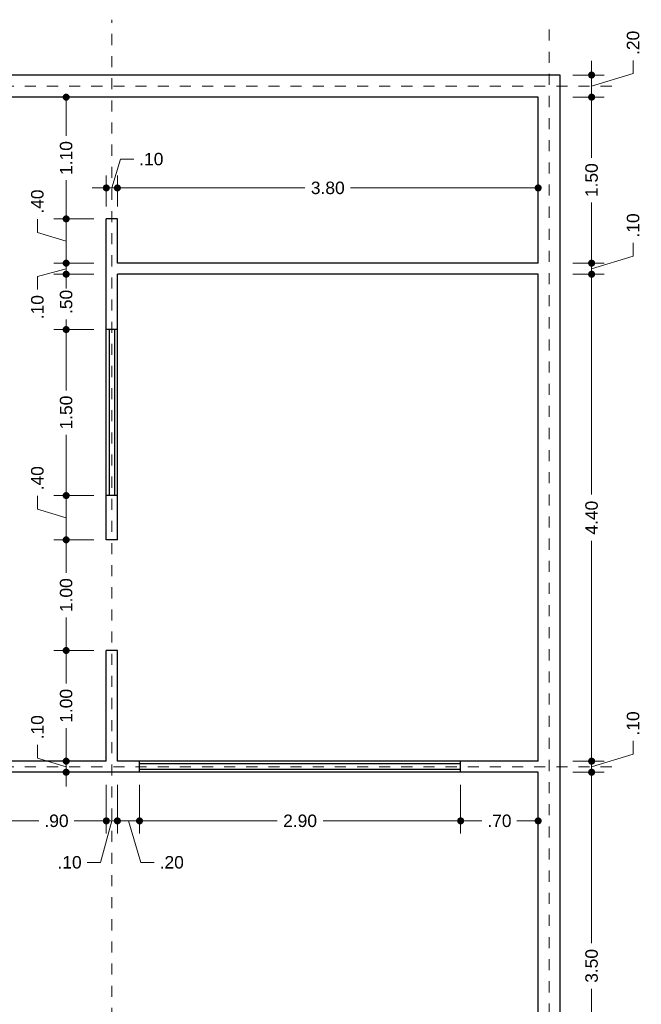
# Model space of a CAD drawing. Header units: millimetres. Extents: x 2563.2 to 2573.6, y 873.8 to 891.6.
# Tile 4 of 4: x 2567.9 to 2573.6, y 882.7 to 891.6. Entities that reach past the tile are written whole.
import ezdxf

# ---------------------------------------------------------------- set-up
doc = ezdxf.new("R2010")
doc.units = ezdxf.units.MM
doc.header["$LTSCALE"] = 0.001
doc.linetypes.add('CENTER2', pattern=[28.575, 19.05, -3.175, 3.175, -3.175])
for name, color, linetype, lineweight in [('Cotas', 7, 'Continuous', 18), ('Ejes', 7, 'CENTER2', 5), ('Muros', 7, 'Continuous', 30), ('Ventanas', 250, 'Continuous', 25)]:
    doc.layers.add(name, color=color, linetype=linetype, lineweight=lineweight)
doc.styles.get("Standard").update_dxf_attribs({"font": 'arial.ttf'})
doc.dimstyles.new('1-75', dxfattribs={"dimscale": 75, "dimtxt": 0.0015, "dimasz": 0.00085, "dimexe": 0.0015, "dimexo": 0.0015, "dimgap": 0.0008, "dimtad": 0, "dimzin": 4, "dimdsep": 46, "dimtxsty": 'Standard', "dimblk": 'DOT', "dimcen": 0.0009, "dimclrd": 256, "dimclre": 256, "dimclrt": 256, "dimadec": 0, "dimazin": 0, "dimtfac": 1, "dimtofl": 0, "dimtmove": 1, "dimatfit": 2, "dimfxl": 0.0015, "dimtfill": 1, "dimtolj": 1, "dimtzin": 4, "dimlwd": -1, "dimlwe": -1, "dimarcsym": 0})

# ---------------------------------------------------------------- blocks, each defined once
blk = doc.blocks.new('_DOT')
at = {"color": 0, "linetype": 'ByBlock'}
blk.add_line((-0.5, 0), (-1, 0), dxfattribs=at)
at = {"color": 0, "linetype": 'ByBlock', "const_width": 0.5}
blk.add_lwpolyline([(-0.25, 0, 1), (0.25, 0, 1)], format="xyb", close=True, dxfattribs=at)
blk = doc.blocks.new('*D37')
at = {"layer": 'Cotas', "transparency": 16777216}
for p, q in [((2567.8207, 884.7273), (2567.8207, 884.2876)), ((2568.7207, 884.7273), (2568.7207, 884.2876)), ((2567.8845, 884.4001), (2568.1124, 884.4001)), ((2568.657, 884.4001), (2568.429, 884.4001))]:
    blk.add_line(p, q, dxfattribs=at)
at = {"layer": 'Defpoints', "color": 0, "transparency": 16777216}
for p in [(2567.8207, 884.8398), (2568.7207, 884.8398), (2568.7207, 884.4001)]:
    blk.add_point(p, dxfattribs=at)
at = {"layer": 'Cotas', "transparency": 16777216, "xscale": 0.06375, "yscale": 0.06375, "zscale": 0.06375, "rotation": 180}
blk.add_blockref('_DOT', (2567.8207, 884.4001), dxfattribs=at)
at = {"layer": 'Cotas', "transparency": 16777216, "xscale": 0.06375, "yscale": 0.06375, "zscale": 0.06375}
blk.add_blockref('_DOT', (2568.7207, 884.4001), dxfattribs=at)
at = {"layer": 'Cotas', "transparency": 16777216, "insert": (2568.2707, 884.4001), "char_height": 0.1125, "attachment_point": 5, "bg_fill": 3, "box_fill_scale": 1.1, "bg_fill_color": 256, "bg_fill_true_color": 13158600, "bg_fill_transparency": 0}
blk.add_mtext('\\A1;.90', dxfattribs=at)
blk = doc.blocks.new('*D38')
at = {"layer": 'Cotas', "transparency": 16777216}
for p, q in [((2568.7207, 884.7273), (2568.7207, 884.2876)), ((2568.8207, 884.7273), (2568.8207, 884.2876)), ((2568.657, 884.4001), (2568.5932, 884.4001)), ((2568.7707, 884.4001), (2568.6671, 884.0253)), ((2568.7207, 884.4001), (2568.8207, 884.4001)), ((2568.8845, 884.4001), (2568.9482, 884.4001)), ((2568.6671, 884.0253), (2568.5471, 884.0253))]:
    blk.add_line(p, q, dxfattribs=at)
at = {"layer": 'Defpoints', "color": 0, "transparency": 16777216}
for p in [(2568.7207, 884.8398), (2568.8207, 884.8398), (2568.8207, 884.4001)]:
    blk.add_point(p, dxfattribs=at)
at = {"layer": 'Cotas', "transparency": 16777216, "xscale": 0.06375, "yscale": 0.06375, "zscale": 0.06375}
blk.add_blockref('_DOT', (2568.7207, 884.4001), dxfattribs=at)
at = {"layer": 'Cotas', "transparency": 16777216, "xscale": 0.06375, "yscale": 0.06375, "zscale": 0.06375, "rotation": 180}
blk.add_blockref('_DOT', (2568.8207, 884.4001), dxfattribs=at)
at = {"layer": 'Cotas', "transparency": 16777216, "insert": (2568.3888, 884.0253), "char_height": 0.1125, "attachment_point": 5, "bg_fill": 3, "box_fill_scale": 1.1, "bg_fill_color": 256, "bg_fill_true_color": 13158600, "bg_fill_transparency": 0}
blk.add_mtext('\\A1;.10', dxfattribs=at)
blk = doc.blocks.new('*D39')
at = {"layer": 'Cotas', "transparency": 16777216}
for p, q in [((2568.8207, 884.7273), (2568.8207, 884.2876)), ((2569.0207, 884.7273), (2569.0207, 884.2876)), ((2568.757, 884.4001), (2568.6932, 884.4001)), ((2568.8207, 884.4001), (2569.0207, 884.4001)), ((2568.9207, 884.4001), (2569.0332, 884.0253)), ((2569.0845, 884.4001), (2569.1482, 884.4001)), ((2569.0332, 884.0253), (2569.1532, 884.0253))]:
    blk.add_line(p, q, dxfattribs=at)
at = {"layer": 'Defpoints', "color": 0, "transparency": 16777216}
for p in [(2568.8207, 884.8398), (2569.0207, 884.8398), (2569.0207, 884.4001)]:
    blk.add_point(p, dxfattribs=at)
at = {"layer": 'Cotas', "transparency": 16777216, "xscale": 0.06375, "yscale": 0.06375, "zscale": 0.06375}
blk.add_blockref('_DOT', (2568.8207, 884.4001), dxfattribs=at)
at = {"layer": 'Cotas', "transparency": 16777216, "xscale": 0.06375, "yscale": 0.06375, "zscale": 0.06375, "rotation": 180}
blk.add_blockref('_DOT', (2569.0207, 884.4001), dxfattribs=at)
at = {"layer": 'Cotas', "transparency": 16777216, "insert": (2569.3115, 884.0253), "char_height": 0.1125, "attachment_point": 5, "bg_fill": 3, "box_fill_scale": 1.1, "bg_fill_color": 256, "bg_fill_true_color": 13158600, "bg_fill_transparency": 0}
blk.add_mtext('\\A1;.20', dxfattribs=at)
blk = doc.blocks.new('*D40')
at = {"layer": 'Cotas', "transparency": 16777216}
for p, q in [((2569.0207, 884.7273), (2569.0207, 884.2876)), ((2571.9207, 884.7273), (2571.9207, 884.2876)), ((2569.0845, 884.4001), (2570.2638, 884.4001)), ((2571.857, 884.4001), (2570.6776, 884.4001))]:
    blk.add_line(p, q, dxfattribs=at)
at = {"layer": 'Defpoints', "color": 0, "transparency": 16777216}
for p in [(2569.0207, 884.8398), (2571.9207, 884.8398), (2571.9207, 884.4001)]:
    blk.add_point(p, dxfattribs=at)
at = {"layer": 'Cotas', "transparency": 16777216, "xscale": 0.06375, "yscale": 0.06375, "zscale": 0.06375, "rotation": 180}
blk.add_blockref('_DOT', (2569.0207, 884.4001), dxfattribs=at)
at = {"layer": 'Cotas', "transparency": 16777216, "xscale": 0.06375, "yscale": 0.06375, "zscale": 0.06375}
blk.add_blockref('_DOT', (2571.9207, 884.4001), dxfattribs=at)
at = {"layer": 'Cotas', "transparency": 16777216, "insert": (2570.4707, 884.4001), "char_height": 0.1125, "attachment_point": 5, "bg_fill": 3, "box_fill_scale": 1.1, "bg_fill_color": 256, "bg_fill_true_color": 13158600, "bg_fill_transparency": 0}
blk.add_mtext('\\A1;2.90', dxfattribs=at)
blk = doc.blocks.new('*D41')
at = {"layer": 'Cotas', "transparency": 16777216}
for p, q in [((2571.9207, 884.7273), (2571.9207, 884.2876)), ((2572.6207, 884.7273), (2572.6207, 884.2876)), ((2571.9845, 884.4001), (2572.1124, 884.4001)), ((2572.557, 884.4001), (2572.429, 884.4001))]:
    blk.add_line(p, q, dxfattribs=at)
at = {"layer": 'Defpoints', "color": 0, "transparency": 16777216}
for p in [(2571.9207, 884.8398), (2572.6207, 884.8398), (2572.6207, 884.4001)]:
    blk.add_point(p, dxfattribs=at)
at = {"layer": 'Cotas', "transparency": 16777216, "xscale": 0.06375, "yscale": 0.06375, "zscale": 0.06375, "rotation": 180}
blk.add_blockref('_DOT', (2571.9207, 884.4001), dxfattribs=at)
at = {"layer": 'Cotas', "transparency": 16777216, "xscale": 0.06375, "yscale": 0.06375, "zscale": 0.06375}
blk.add_blockref('_DOT', (2572.6207, 884.4001), dxfattribs=at)
at = {"layer": 'Cotas', "transparency": 16777216, "insert": (2572.2707, 884.4001), "char_height": 0.1125, "attachment_point": 5, "bg_fill": 3, "box_fill_scale": 1.1, "bg_fill_color": 256, "bg_fill_true_color": 13158600, "bg_fill_transparency": 0}
blk.add_mtext('\\A1;.70', dxfattribs=at)
blk = doc.blocks.new('*D43')
at = {"layer": 'Cotas', "transparency": 16777216}
for p, q in [((2568.6582, 890.9398), (2568.2455, 890.9398)), ((2568.358, 890.876), (2568.358, 890.5904)), ((2568.358, 889.9035), (2568.358, 890.1892)), ((2568.6082, 889.8398), (2568.2455, 889.8398))]:
    blk.add_line(p, q, dxfattribs=at)
at = {"layer": 'Defpoints', "color": 0, "transparency": 16777216}
for p in [(2568.7707, 890.9398), (2568.358, 889.8398), (2568.7207, 889.8398)]:
    blk.add_point(p, dxfattribs=at)
at = {"layer": 'Cotas', "transparency": 16777216, "xscale": 0.06375, "yscale": 0.06375, "zscale": 0.06375}
for p, rotation in [((2568.358, 890.9398), 90), ((2568.358, 889.8398), 270)]:
    blk.add_blockref('_DOT', p, dxfattribs=dict(at, rotation=rotation))
at = {"layer": 'Cotas', "transparency": 16777216, "insert": (2568.358, 890.3898), "char_height": 0.1125, "attachment_point": 5, "rotation": 90, "bg_fill": 3, "box_fill_scale": 1.1, "bg_fill_color": 256, "bg_fill_true_color": 13158600, "bg_fill_transparency": 0}
blk.add_mtext('\\A1;1.10', dxfattribs=at)
blk = doc.blocks.new('*D44')
at = {"layer": 'Cotas', "transparency": 16777216}
for p, q in [((2568.0981, 889.7178), (2568.0981, 889.8378)), ((2568.6082, 889.8398), (2568.2455, 889.8398)), ((2568.358, 889.6398), (2568.0981, 889.7178)), ((2568.358, 889.776), (2568.358, 889.5035)), ((2568.6082, 889.4398), (2568.2455, 889.4398))]:
    blk.add_line(p, q, dxfattribs=at)
at = {"layer": 'Defpoints', "color": 0, "transparency": 16777216}
for p in [(2568.7207, 889.8398), (2568.358, 889.4398), (2568.7207, 889.4398)]:
    blk.add_point(p, dxfattribs=at)
at = {"layer": 'Cotas', "transparency": 16777216, "xscale": 0.06375, "yscale": 0.06375, "zscale": 0.06375}
for p, rotation in [((2568.358, 889.8398), 90), ((2568.358, 889.4398), 270)]:
    blk.add_blockref('_DOT', p, dxfattribs=dict(at, rotation=rotation))
at = {"layer": 'Cotas', "transparency": 16777216, "insert": (2568.0981, 889.9961), "char_height": 0.1125, "attachment_point": 5, "rotation": 90, "bg_fill": 3, "box_fill_scale": 1.1, "bg_fill_color": 256, "bg_fill_true_color": 13158600, "bg_fill_transparency": 0}
blk.add_mtext('\\A1;.40', dxfattribs=at)
blk = doc.blocks.new('*D45')
at = {"layer": 'Cotas', "transparency": 16777216}
for p, q in [((2568.358, 889.5035), (2568.358, 889.5673)), ((2568.6082, 889.4398), (2568.2455, 889.4398)), ((2568.358, 889.4398), (2568.358, 889.3398)), ((2568.358, 889.3898), (2568.0981, 889.3205)), ((2568.0981, 889.3205), (2568.0981, 889.2005)), ((2568.6082, 889.3398), (2568.2455, 889.3398)), ((2568.358, 889.276), (2568.358, 889.2123))]:
    blk.add_line(p, q, dxfattribs=at)
at = {"layer": 'Defpoints', "color": 0, "transparency": 16777216}
for p in [(2568.7207, 889.4398), (2568.358, 889.3398), (2568.7207, 889.3398)]:
    blk.add_point(p, dxfattribs=at)
at = {"layer": 'Cotas', "transparency": 16777216, "xscale": 0.06375, "yscale": 0.06375, "zscale": 0.06375}
for p, rotation in [((2568.358, 889.4398), 270), ((2568.358, 889.3398), 90)]:
    blk.add_blockref('_DOT', p, dxfattribs=dict(at, rotation=rotation))
at = {"layer": 'Cotas', "transparency": 16777216, "insert": (2568.0981, 889.0421), "char_height": 0.1125, "attachment_point": 5, "rotation": 90, "bg_fill": 3, "box_fill_scale": 1.1, "bg_fill_color": 256, "bg_fill_true_color": 13158600, "bg_fill_transparency": 0}
blk.add_mtext('\\A1;.10', dxfattribs=at)
blk = doc.blocks.new('*D46')
at = {"layer": 'Cotas', "transparency": 16777216}
for p, q in [((2568.6082, 889.3398), (2568.2455, 889.3398)), ((2568.358, 889.276), (2568.358, 889.2481)), ((2568.358, 888.9035), (2568.358, 888.9315)), ((2568.6082, 888.8398), (2568.2455, 888.8398))]:
    blk.add_line(p, q, dxfattribs=at)
at = {"layer": 'Defpoints', "color": 0, "transparency": 16777216}
for p in [(2568.7207, 889.3398), (2568.358, 888.8398), (2568.7207, 888.8398)]:
    blk.add_point(p, dxfattribs=at)
at = {"layer": 'Cotas', "transparency": 16777216, "xscale": 0.06375, "yscale": 0.06375, "zscale": 0.06375}
for p, rotation in [((2568.358, 889.3398), 90), ((2568.358, 888.8398), 270)]:
    blk.add_blockref('_DOT', p, dxfattribs=dict(at, rotation=rotation))
at = {"layer": 'Cotas', "transparency": 16777216, "insert": (2568.358, 889.0898), "char_height": 0.1125, "attachment_point": 5, "rotation": 90, "bg_fill": 3, "box_fill_scale": 1.1, "bg_fill_color": 256, "bg_fill_true_color": 13158600, "bg_fill_transparency": 0}
blk.add_mtext('\\A1;.50', dxfattribs=at)
blk = doc.blocks.new('*D47')
at = {"layer": 'Cotas', "transparency": 16777216}
for p, q in [((2568.6082, 888.8398), (2568.2455, 888.8398)), ((2568.358, 888.776), (2568.358, 888.2904)), ((2568.358, 887.4035), (2568.358, 887.8892)), ((2568.6082, 887.3398), (2568.2455, 887.3398))]:
    blk.add_line(p, q, dxfattribs=at)
at = {"layer": 'Defpoints', "color": 0, "transparency": 16777216}
for p in [(2568.7207, 888.8398), (2568.358, 887.3398), (2568.7207, 887.3398)]:
    blk.add_point(p, dxfattribs=at)
at = {"layer": 'Cotas', "transparency": 16777216, "xscale": 0.06375, "yscale": 0.06375, "zscale": 0.06375}
for p, rotation in [((2568.358, 888.8398), 90), ((2568.358, 887.3398), 270)]:
    blk.add_blockref('_DOT', p, dxfattribs=dict(at, rotation=rotation))
at = {"layer": 'Cotas', "transparency": 16777216, "insert": (2568.358, 888.0898), "char_height": 0.1125, "attachment_point": 5, "rotation": 90, "bg_fill": 3, "box_fill_scale": 1.1, "bg_fill_color": 256, "bg_fill_true_color": 13158600, "bg_fill_transparency": 0}
blk.add_mtext('\\A1;1.50', dxfattribs=at)
blk = doc.blocks.new('*D48')
at = {"layer": 'Cotas', "transparency": 16777216}
for p, q in [((2568.0981, 887.2178), (2568.0981, 887.3378)), ((2568.6082, 887.3398), (2568.2455, 887.3398)), ((2568.358, 887.1398), (2568.0981, 887.2178)), ((2568.358, 887.276), (2568.358, 887.0035)), ((2568.6082, 886.9398), (2568.2455, 886.9398))]:
    blk.add_line(p, q, dxfattribs=at)
at = {"layer": 'Defpoints', "color": 0, "transparency": 16777216}
for p in [(2568.7207, 887.3398), (2568.358, 886.9398), (2568.7207, 886.9398)]:
    blk.add_point(p, dxfattribs=at)
at = {"layer": 'Cotas', "transparency": 16777216, "xscale": 0.06375, "yscale": 0.06375, "zscale": 0.06375}
for p, rotation in [((2568.358, 887.3398), 90), ((2568.358, 886.9398), 270)]:
    blk.add_blockref('_DOT', p, dxfattribs=dict(at, rotation=rotation))
at = {"layer": 'Cotas', "transparency": 16777216, "insert": (2568.0981, 887.4961), "char_height": 0.1125, "attachment_point": 5, "rotation": 90, "bg_fill": 3, "box_fill_scale": 1.1, "bg_fill_color": 256, "bg_fill_true_color": 13158600, "bg_fill_transparency": 0}
blk.add_mtext('\\A1;.40', dxfattribs=at)
blk = doc.blocks.new('*D49')
at = {"layer": 'Cotas', "transparency": 16777216}
for p, q in [((2568.6082, 886.9398), (2568.2455, 886.9398)), ((2568.358, 886.876), (2568.358, 886.6404)), ((2568.358, 886.0035), (2568.358, 886.2392)), ((2568.6082, 885.9398), (2568.2455, 885.9398))]:
    blk.add_line(p, q, dxfattribs=at)
at = {"layer": 'Defpoints', "color": 0, "transparency": 16777216}
for p in [(2568.7207, 886.9398), (2568.358, 885.9398), (2568.7207, 885.9398)]:
    blk.add_point(p, dxfattribs=at)
at = {"layer": 'Cotas', "transparency": 16777216, "xscale": 0.06375, "yscale": 0.06375, "zscale": 0.06375}
for p, rotation in [((2568.358, 886.9398), 90), ((2568.358, 885.9398), 270)]:
    blk.add_blockref('_DOT', p, dxfattribs=dict(at, rotation=rotation))
at = {"layer": 'Cotas', "transparency": 16777216, "insert": (2568.358, 886.4398), "char_height": 0.1125, "attachment_point": 5, "rotation": 90, "bg_fill": 3, "box_fill_scale": 1.1, "bg_fill_color": 256, "bg_fill_true_color": 13158600, "bg_fill_transparency": 0}
blk.add_mtext('\\A1;1.00', dxfattribs=at)
blk = doc.blocks.new('*D50')
at = {"layer": 'Cotas', "transparency": 16777216}
for p, q in [((2568.6082, 885.9398), (2568.2455, 885.9398)), ((2568.358, 885.876), (2568.358, 885.6404)), ((2568.358, 885.0035), (2568.358, 885.2392)), ((2568.6082, 884.9398), (2568.2455, 884.9398))]:
    blk.add_line(p, q, dxfattribs=at)
at = {"layer": 'Defpoints', "color": 0, "transparency": 16777216}
for p in [(2568.7207, 885.9398), (2568.358, 884.9398), (2568.7207, 884.9398)]:
    blk.add_point(p, dxfattribs=at)
at = {"layer": 'Cotas', "transparency": 16777216, "xscale": 0.06375, "yscale": 0.06375, "zscale": 0.06375}
for p, rotation in [((2568.358, 885.9398), 90), ((2568.358, 884.9398), 270)]:
    blk.add_blockref('_DOT', p, dxfattribs=dict(at, rotation=rotation))
at = {"layer": 'Cotas', "transparency": 16777216, "insert": (2568.358, 885.4398), "char_height": 0.1125, "attachment_point": 5, "rotation": 90, "bg_fill": 3, "box_fill_scale": 1.1, "bg_fill_color": 256, "bg_fill_true_color": 13158600, "bg_fill_transparency": 0}
blk.add_mtext('\\A1;1.00', dxfattribs=at)
blk = doc.blocks.new('*D51')
at = {"layer": 'Cotas', "transparency": 16777216}
for p, q in [((2568.0981, 884.9678), (2568.0981, 885.0878)), ((2568.358, 885.0035), (2568.358, 885.0673)), ((2568.358, 884.8898), (2568.0981, 884.9678)), ((2568.6082, 884.9398), (2568.2455, 884.9398)), ((2568.358, 884.9398), (2568.358, 884.8398)), ((2568.6082, 884.8398), (2568.2455, 884.8398)), ((2568.358, 884.776), (2568.358, 884.7123))]:
    blk.add_line(p, q, dxfattribs=at)
at = {"layer": 'Defpoints', "color": 0, "transparency": 16777216}
for p in [(2568.7207, 884.9398), (2568.358, 884.8398), (2568.7207, 884.8398)]:
    blk.add_point(p, dxfattribs=at)
at = {"layer": 'Cotas', "transparency": 16777216, "xscale": 0.06375, "yscale": 0.06375, "zscale": 0.06375}
for p, rotation in [((2568.358, 884.9398), 270), ((2568.358, 884.8398), 90)]:
    blk.add_blockref('_DOT', p, dxfattribs=dict(at, rotation=rotation))
at = {"layer": 'Cotas', "transparency": 16777216, "insert": (2568.0981, 885.2461), "char_height": 0.1125, "attachment_point": 5, "rotation": 90, "bg_fill": 3, "box_fill_scale": 1.1, "bg_fill_color": 256, "bg_fill_true_color": 13158600, "bg_fill_transparency": 0}
blk.add_mtext('\\A1;.10', dxfattribs=at)
blk = doc.blocks.new('*D52')
at = {"layer": 'Cotas', "transparency": 16777216}
for p, q in [((2568.7707, 890.1195), (2568.8487, 890.3795)), ((2568.8487, 890.3795), (2568.9687, 890.3795)), ((2568.7207, 889.9523), (2568.7207, 890.232)), ((2568.8207, 889.9523), (2568.8207, 890.232)), ((2568.657, 890.1195), (2568.5932, 890.1195)), ((2568.7207, 890.1195), (2568.8207, 890.1195)), ((2568.8845, 890.1195), (2568.9482, 890.1195))]:
    blk.add_line(p, q, dxfattribs=at)
at = {"layer": 'Defpoints', "color": 0, "transparency": 16777216}
for p in [(2568.8207, 890.1195), (2568.7207, 889.8398), (2568.8207, 889.8398)]:
    blk.add_point(p, dxfattribs=at)
at = {"layer": 'Cotas', "transparency": 16777216, "xscale": 0.06375, "yscale": 0.06375, "zscale": 0.06375}
blk.add_blockref('_DOT', (2568.7207, 890.1195), dxfattribs=at)
at = {"layer": 'Cotas', "transparency": 16777216, "xscale": 0.06375, "yscale": 0.06375, "zscale": 0.06375, "rotation": 180}
blk.add_blockref('_DOT', (2568.8207, 890.1195), dxfattribs=at)
at = {"layer": 'Cotas', "transparency": 16777216, "insert": (2569.127, 890.3795), "char_height": 0.1125, "attachment_point": 5, "bg_fill": 3, "box_fill_scale": 1.1, "bg_fill_color": 256, "bg_fill_true_color": 13158600, "bg_fill_transparency": 0}
blk.add_mtext('\\A1;.10', dxfattribs=at)
blk = doc.blocks.new('*D53')
at = {"layer": 'Cotas', "transparency": 16777216}
for p, q in [((2568.8207, 889.9523), (2568.8207, 890.232)), ((2572.6207, 889.8531), (2572.6207, 890.232)), ((2568.8845, 890.1195), (2570.5148, 890.1195)), ((2572.557, 890.1195), (2570.9266, 890.1195))]:
    blk.add_line(p, q, dxfattribs=at)
at = {"layer": 'Defpoints', "color": 0, "transparency": 16777216}
for p in [(2572.6207, 890.1195), (2568.8207, 889.8398), (2572.6207, 889.7406)]:
    blk.add_point(p, dxfattribs=at)
at = {"layer": 'Cotas', "transparency": 16777216, "xscale": 0.06375, "yscale": 0.06375, "zscale": 0.06375, "rotation": 180}
blk.add_blockref('_DOT', (2568.8207, 890.1195), dxfattribs=at)
at = {"layer": 'Cotas', "transparency": 16777216, "xscale": 0.06375, "yscale": 0.06375, "zscale": 0.06375}
blk.add_blockref('_DOT', (2572.6207, 890.1195), dxfattribs=at)
at = {"layer": 'Cotas', "transparency": 16777216, "insert": (2570.7207, 890.1195), "char_height": 0.1125, "attachment_point": 5, "bg_fill": 3, "box_fill_scale": 1.1, "bg_fill_color": 256, "bg_fill_true_color": 13158600, "bg_fill_transparency": 0}
blk.add_mtext('\\A1;3.80', dxfattribs=at)
blk = doc.blocks.new('*D58')
at = {"layer": 'Cotas', "transparency": 16777216}
for p, q in [((2572.9332, 884.8398), (2573.216, 884.8398)), ((2573.1035, 884.776), (2573.1035, 883.2957)), ((2573.1035, 881.4035), (2573.1035, 882.8839)), ((2572.9332, 881.3398), (2573.216, 881.3398))]:
    blk.add_line(p, q, dxfattribs=at)
at = {"layer": 'Defpoints', "color": 0, "transparency": 16777216}
for p in [(2572.8207, 884.8398), (2573.1035, 884.8398), (2572.8207, 881.3398)]:
    blk.add_point(p, dxfattribs=at)
at = {"layer": 'Cotas', "transparency": 16777216, "xscale": 0.06375, "yscale": 0.06375, "zscale": 0.06375}
for p, rotation in [((2573.1035, 884.8398), 90), ((2573.1035, 881.3398), 270)]:
    blk.add_blockref('_DOT', p, dxfattribs=dict(at, rotation=rotation))
at = {"layer": 'Cotas', "transparency": 16777216, "insert": (2573.1035, 883.0898), "char_height": 0.1125, "attachment_point": 5, "rotation": 90, "bg_fill": 3, "box_fill_scale": 1.1, "bg_fill_color": 256, "bg_fill_true_color": 13158600, "bg_fill_transparency": 0}
blk.add_mtext('\\A1;3.50', dxfattribs=at)
blk = doc.blocks.new('*D59')
at = {"layer": 'Cotas', "transparency": 16777216}
for p, q in [((2573.4783, 885.0022), (2573.4783, 885.1222)), ((2573.1035, 885.0035), (2573.1035, 885.0673)), ((2573.1035, 884.8898), (2573.4783, 885.0022)), ((2572.9332, 884.9398), (2573.216, 884.9398)), ((2573.1035, 884.8398), (2573.1035, 884.9398)), ((2572.9332, 884.8398), (2573.216, 884.8398)), ((2573.1035, 884.776), (2573.1035, 884.7123))]:
    blk.add_line(p, q, dxfattribs=at)
at = {"layer": 'Defpoints', "color": 0, "transparency": 16777216}
for p in [(2572.8207, 884.9398), (2573.1035, 884.9398), (2572.8207, 884.8398)]:
    blk.add_point(p, dxfattribs=at)
at = {"layer": 'Cotas', "transparency": 16777216, "xscale": 0.06375, "yscale": 0.06375, "zscale": 0.06375}
for p, rotation in [((2573.1035, 884.9398), 270), ((2573.1035, 884.8398), 90)]:
    blk.add_blockref('_DOT', p, dxfattribs=dict(at, rotation=rotation))
at = {"layer": 'Cotas', "transparency": 16777216, "insert": (2573.4783, 885.2806), "char_height": 0.1125, "attachment_point": 5, "rotation": 90, "bg_fill": 3, "box_fill_scale": 1.1, "bg_fill_color": 256, "bg_fill_true_color": 13158600, "bg_fill_transparency": 0}
blk.add_mtext('\\A1;.10', dxfattribs=at)
blk = doc.blocks.new('*D60')
at = {"layer": 'Cotas', "transparency": 16777216}
for p, q in [((2572.9332, 889.3398), (2573.216, 889.3398)), ((2573.1035, 889.276), (2573.1035, 887.348)), ((2573.1035, 885.0035), (2573.1035, 886.9316)), ((2572.9332, 884.9398), (2573.216, 884.9398))]:
    blk.add_line(p, q, dxfattribs=at)
at = {"layer": 'Defpoints', "color": 0, "transparency": 16777216}
for p in [(2572.8207, 889.3398), (2573.1035, 889.3398), (2572.8207, 884.9398)]:
    blk.add_point(p, dxfattribs=at)
at = {"layer": 'Cotas', "transparency": 16777216, "xscale": 0.06375, "yscale": 0.06375, "zscale": 0.06375}
for p, rotation in [((2573.1035, 889.3398), 90), ((2573.1035, 884.9398), 270)]:
    blk.add_blockref('_DOT', p, dxfattribs=dict(at, rotation=rotation))
at = {"layer": 'Cotas', "transparency": 16777216, "insert": (2573.1035, 887.1398), "char_height": 0.1125, "attachment_point": 5, "rotation": 90, "bg_fill": 3, "box_fill_scale": 1.1, "bg_fill_color": 256, "bg_fill_true_color": 13158600, "bg_fill_transparency": 0}
blk.add_mtext('\\A1;4.40', dxfattribs=at)
blk = doc.blocks.new('*D61')
at = {"layer": 'Cotas', "transparency": 16777216}
for p, q in [((2573.4783, 889.5022), (2573.4783, 889.6222)), ((2573.1035, 889.5035), (2573.1035, 889.5673)), ((2572.9332, 889.4398), (2573.216, 889.4398)), ((2573.1035, 889.3898), (2573.4783, 889.5022)), ((2573.1035, 889.3398), (2573.1035, 889.4398)), ((2572.9332, 889.3398), (2573.216, 889.3398)), ((2573.1035, 889.276), (2573.1035, 889.2123))]:
    blk.add_line(p, q, dxfattribs=at)
at = {"layer": 'Defpoints', "color": 0, "transparency": 16777216}
for p in [(2572.8207, 889.4398), (2573.1035, 889.4398), (2572.8207, 889.3398)]:
    blk.add_point(p, dxfattribs=at)
at = {"layer": 'Cotas', "transparency": 16777216, "xscale": 0.06375, "yscale": 0.06375, "zscale": 0.06375}
for p, rotation in [((2573.1035, 889.4398), 270), ((2573.1035, 889.3398), 90)]:
    blk.add_blockref('_DOT', p, dxfattribs=dict(at, rotation=rotation))
at = {"layer": 'Cotas', "transparency": 16777216, "insert": (2573.4783, 889.7806), "char_height": 0.1125, "attachment_point": 5, "rotation": 90, "bg_fill": 3, "box_fill_scale": 1.1, "bg_fill_color": 256, "bg_fill_true_color": 13158600, "bg_fill_transparency": 0}
blk.add_mtext('\\A1;.10', dxfattribs=at)
blk = doc.blocks.new('*D62')
at = {"layer": 'Cotas', "transparency": 16777216}
for p, q in [((2572.9332, 890.9398), (2573.216, 890.9398)), ((2573.1035, 890.876), (2573.1035, 890.3904)), ((2573.1035, 889.5035), (2573.1035, 889.9892)), ((2572.9332, 889.4398), (2573.216, 889.4398))]:
    blk.add_line(p, q, dxfattribs=at)
at = {"layer": 'Defpoints', "color": 0, "transparency": 16777216}
for p in [(2572.8207, 890.9398), (2573.1035, 890.9398), (2572.8207, 889.4398)]:
    blk.add_point(p, dxfattribs=at)
at = {"layer": 'Cotas', "transparency": 16777216, "xscale": 0.06375, "yscale": 0.06375, "zscale": 0.06375}
for p, rotation in [((2573.1035, 890.9398), 90), ((2573.1035, 889.4398), 270)]:
    blk.add_blockref('_DOT', p, dxfattribs=dict(at, rotation=rotation))
at = {"layer": 'Cotas', "transparency": 16777216, "insert": (2573.1035, 890.1898), "char_height": 0.1125, "attachment_point": 5, "rotation": 90, "bg_fill": 3, "box_fill_scale": 1.1, "bg_fill_color": 256, "bg_fill_true_color": 13158600, "bg_fill_transparency": 0}
blk.add_mtext('\\A1;1.50', dxfattribs=at)
blk = doc.blocks.new('*D63')
at = {"layer": 'Cotas', "transparency": 16777216}
for p, q in [((2573.1035, 891.2035), (2573.1035, 891.2673)), ((2573.4783, 891.1522), (2573.4783, 891.2722)), ((2572.9332, 891.1398), (2573.216, 891.1398)), ((2573.1035, 891.0398), (2573.4783, 891.1522)), ((2573.1035, 890.9398), (2573.1035, 891.1398)), ((2572.9332, 890.9398), (2573.216, 890.9398)), ((2573.1035, 890.876), (2573.1035, 890.8123))]:
    blk.add_line(p, q, dxfattribs=at)
at = {"layer": 'Defpoints', "color": 0, "transparency": 16777216}
for p in [(2572.8207, 891.1398), (2573.1035, 891.1398), (2572.8207, 890.9398)]:
    blk.add_point(p, dxfattribs=at)
at = {"layer": 'Cotas', "transparency": 16777216, "xscale": 0.06375, "yscale": 0.06375, "zscale": 0.06375}
for p, rotation in [((2573.1035, 891.1398), 270), ((2573.1035, 890.9398), 90)]:
    blk.add_blockref('_DOT', p, dxfattribs=dict(at, rotation=rotation))
at = {"layer": 'Cotas', "transparency": 16777216, "insert": (2573.4783, 891.4306), "char_height": 0.1125, "attachment_point": 5, "rotation": 90, "bg_fill": 3, "box_fill_scale": 1.1, "bg_fill_color": 256, "bg_fill_true_color": 13158600, "bg_fill_transparency": 0}
blk.add_mtext('\\A1;.20', dxfattribs=at)

msp = doc.modelspace()

# ---------------------------------------------------------------- linework, layer by layer
at = {"layer": 'Ejes', "linetype": 'CENTER2'}
for p, q in [((2568.7707, 874.4108), (2568.7707, 891.6398)), ((2572.7207, 874.4504), (2572.7207, 891.6398)), ((2563.7848, 891.0398), (2573.3207, 891.0398)), ((2563.7848, 884.8898), (2573.3207, 884.8898))]:
    msp.add_line(p, q, dxfattribs=at)
at = {"layer": 'Muros'}
for p, q in [((2572.8207, 891.1398), (2564.8207, 891.1398)), ((2572.8207, 875.5398), (2572.8207, 891.1398)), ((2572.6207, 890.9398), (2565.0207, 890.9398)), ((2572.6207, 889.4398), (2572.6207, 890.9398)), ((2568.7207, 886.9398), (2568.7207, 889.8398)), ((2568.8207, 889.8398), (2568.7207, 889.8398)), ((2568.8207, 889.4398), (2568.8207, 889.8398)), ((2572.6207, 889.4398), (2568.8207, 889.4398)), ((2572.6207, 889.3398), (2568.8207, 889.3398)), ((2568.8207, 886.9398), (2568.8207, 889.3398)), ((2572.6207, 884.9398), (2572.6207, 889.3398)), ((2568.8207, 886.9398), (2568.7207, 886.9398)), ((2568.7207, 884.9398), (2568.7207, 885.9398)), ((2568.8207, 885.9398), (2568.7207, 885.9398)), ((2568.8207, 884.9398), (2568.8207, 885.9398)), ((2568.7207, 884.9398), (2567.8207, 884.9398)), ((2572.6207, 884.9398), (2568.8207, 884.9398)), ((2572.6207, 884.8398), (2567.8207, 884.8398)), ((2572.6207, 881.3398), (2572.6207, 884.8398))]:
    msp.add_line(p, q, dxfattribs=at)
at = {"layer": 'Ventanas'}
for p, q in [((2568.8207, 888.8398), (2568.7207, 888.8398)), ((2568.7457, 888.8398), (2568.7457, 887.3398)), ((2568.7957, 888.8398), (2568.7957, 887.3398)), ((2568.8207, 887.3398), (2568.7207, 887.3398)), ((2569.0207, 884.8398), (2569.0207, 884.9398)), ((2571.9207, 884.9148), (2569.0207, 884.9148)), ((2571.9207, 884.8398), (2571.9207, 884.9398)), ((2571.9207, 884.8648), (2569.0207, 884.8648))]:
    msp.add_line(p, q, dxfattribs=at)

# ---------------------------------------------------------------- next in the draw order: dimensions: what is measured, and where the dimension line sits
at = {"layer": 'Cotas'}
for base, p1, p2, picture, middle in [((2568.358, 889.8398), (2568.7707, 890.9398), (2568.7207, 889.8398), '*D43', (2568.358, 890.3898)), ((2573.1035, 884.8398), (2572.8207, 881.3398), (2572.8207, 884.8398), '*D58', (2573.1035, 883.0898))]:
    dim = msp.add_linear_dim(base=base, p1=p1, p2=p2, angle=90, dimstyle='1-75', dxfattribs=at)
    dim.commit()
    dim.dimension.update_dxf_attribs({"geometry": picture, "text_midpoint": middle})
dim = msp.add_linear_dim(base=(2568.7207, 884.4001), p1=(2567.8207, 884.8398), p2=(2568.7207, 884.8398), dimstyle='1-75', dxfattribs=at)
dim.commit()
dim.dimension.update_dxf_attribs({"geometry": '*D37', "text_midpoint": (2568.2707, 884.4001)})

# ---------------------------------------------------------------- next in the draw order: dimensions: what is measured, and where the dimension line sits
for base, p1, p2, picture, middle in [((2568.358, 889.4398), (2568.7207, 889.8398), (2568.7207, 889.4398), '*D44', (2568.0981, 889.8978)), ((2573.1035, 884.9398), (2572.8207, 884.8398), (2572.8207, 884.9398), '*D59', (2573.4783, 885.1822))]:
    dim = msp.add_linear_dim(base=base, p1=p1, p2=p2, angle=90, dimstyle='1-75', dxfattribs=at)
    dim.commit()
    dim.dimension.update_dxf_attribs({"geometry": picture, "text_midpoint": middle})
dim = msp.add_linear_dim(base=(2568.8207, 884.4001), p1=(2568.7207, 884.8398), p2=(2568.8207, 884.8398), dimstyle='1-75', dxfattribs=at)
dim.commit()
dim.dimension.update_dxf_attribs({"geometry": '*D38', "text_midpoint": (2568.4871, 884.0253), "dimtype": 160})

# ---------------------------------------------------------------- next in the draw order: dimensions: what is measured, and where the dimension line sits
for base, p1, p2, picture, middle in [((2568.8207, 890.1195), (2568.7207, 889.8398), (2568.8207, 889.8398), '*D52', (2569.0287, 890.3795)), ((2569.0207, 884.4001), (2568.8207, 884.8398), (2569.0207, 884.8398), '*D39', (2569.2132, 884.0253))]:
    dim = msp.add_linear_dim(base=base, p1=p1, p2=p2, dimstyle='1-75', dxfattribs=at)
    dim.commit()
    dim.dimension.update_dxf_attribs({"geometry": picture, "text_midpoint": middle})
dim = msp.add_linear_dim(base=(2568.358, 889.3398), p1=(2568.7207, 889.4398), p2=(2568.7207, 889.3398), angle=90, dimstyle='1-75', dxfattribs=at)
dim.commit()
dim.dimension.update_dxf_attribs({"geometry": '*D45', "text_midpoint": (2568.0981, 889.1405), "dimtype": 160})
dim = msp.add_linear_dim(base=(2573.1035, 889.3398), p1=(2572.8207, 884.9398), p2=(2572.8207, 889.3398), angle=90, dimstyle='1-75', dxfattribs=at)
dim.commit()
dim.dimension.update_dxf_attribs({"geometry": '*D60', "text_midpoint": (2573.1035, 887.1398)})

# ---------------------------------------------------------------- next in the draw order: dimensions: what is measured, and where the dimension line sits
for base, p1, p2, picture, middle in [((2572.6207, 890.1195), (2568.8207, 889.8398), (2572.6207, 889.7406), '*D53', (2570.7207, 890.1195)), ((2571.9207, 884.4001), (2569.0207, 884.8398), (2571.9207, 884.8398), '*D40', (2570.4707, 884.4001))]:
    dim = msp.add_linear_dim(base=base, p1=p1, p2=p2, dimstyle='1-75', dxfattribs=at)
    dim.commit()
    dim.dimension.update_dxf_attribs({"geometry": picture, "text_midpoint": middle})
dim = msp.add_linear_dim(base=(2573.1035, 889.4398), p1=(2572.8207, 889.3398), p2=(2572.8207, 889.4398), angle=90, dimstyle='1-75', dxfattribs=at)
dim.commit()
dim.dimension.update_dxf_attribs({"geometry": '*D61', "text_midpoint": (2573.4783, 889.6822)})
dim = msp.add_linear_dim(base=(2568.358, 888.8398), p1=(2568.7207, 889.3398), p2=(2568.7207, 888.8398), angle=90, dimstyle='1-75', dxfattribs=at)
dim.commit()
dim.dimension.update_dxf_attribs({"geometry": '*D46', "text_midpoint": (2568.358, 889.0898), "dimtype": 160})

# ---------------------------------------------------------------- next in the draw order: dimensions: what is measured, and where the dimension line sits
for base, p1, p2, picture, middle in [((2573.1035, 890.9398), (2572.8207, 889.4398), (2572.8207, 890.9398), '*D62', (2573.1035, 890.1898)), ((2568.358, 887.3398), (2568.7207, 888.8398), (2568.7207, 887.3398), '*D47', (2568.358, 888.0898))]:
    dim = msp.add_linear_dim(base=base, p1=p1, p2=p2, angle=90, dimstyle='1-75', dxfattribs=at)
    dim.commit()
    dim.dimension.update_dxf_attribs({"geometry": picture, "text_midpoint": middle})
dim = msp.add_linear_dim(base=(2572.6207, 884.4001), p1=(2571.9207, 884.8398), p2=(2572.6207, 884.8398), dimstyle='1-75', dxfattribs=at)
dim.commit()
dim.dimension.update_dxf_attribs({"geometry": '*D41', "text_midpoint": (2572.2707, 884.4001)})

# ---------------------------------------------------------------- next in the draw order: dimensions: what is measured, and where the dimension line sits
for base, p1, p2, picture, middle in [((2573.1035, 891.1398), (2572.8207, 890.9398), (2572.8207, 891.1398), '*D63', (2573.4783, 891.3322)), ((2568.358, 886.9398), (2568.7207, 887.3398), (2568.7207, 886.9398), '*D48', (2568.0981, 887.3978))]:
    dim = msp.add_linear_dim(base=base, p1=p1, p2=p2, angle=90, dimstyle='1-75', dxfattribs=at)
    dim.commit()
    dim.dimension.update_dxf_attribs({"geometry": picture, "text_midpoint": middle})

# ---------------------------------------------------------------- next in the draw order: dimensions: what is measured, and where the dimension line sits
dim = msp.add_linear_dim(base=(2568.358, 885.9398), p1=(2568.7207, 886.9398), p2=(2568.7207, 885.9398), angle=90, dimstyle='1-75', dxfattribs=at)
dim.commit()
dim.dimension.update_dxf_attribs({"geometry": '*D49', "text_midpoint": (2568.358, 886.4398)})

# ---------------------------------------------------------------- next in the draw order: dimensions: what is measured, and where the dimension line sits
dim = msp.add_linear_dim(base=(2568.358, 884.9398), p1=(2568.7207, 885.9398), p2=(2568.7207, 884.9398), angle=90, dimstyle='1-75', dxfattribs=at)
dim.commit()
dim.dimension.update_dxf_attribs({"geometry": '*D50', "text_midpoint": (2568.358, 885.4398)})

# ---------------------------------------------------------------- next in the draw order: dimensions: what is measured, and where the dimension line sits
dim = msp.add_linear_dim(base=(2568.358, 884.8398), p1=(2568.7207, 884.9398), p2=(2568.7207, 884.8398), angle=90, dimstyle='1-75', dxfattribs=at)
dim.commit()
dim.dimension.update_dxf_attribs({"geometry": '*D51', "text_midpoint": (2568.0981, 885.1478)})

doc.saveas('drawing.dxf')
